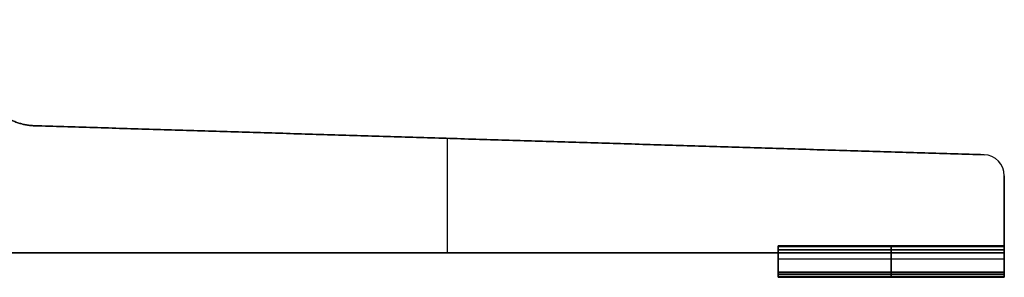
# Model space of a CAD drawing. Header units: millimetres. Extents: x -458 to 459, y -7 to 710.
# Tile 13 of 14: x 45 to 328, y -7 to 67. Entities that reach past the tile are written whole.
import ezdxf

# ---------------------------------------------------------------- set-up
doc = ezdxf.new("R2010")
doc.units = ezdxf.units.MM
doc.header["$MEASUREMENT"] = 0
doc.layers.add('IGES LEVEL 12', color=7, linetype='Continuous')
doc.layers.add('IGES LEVEL 3', color=7, linetype='Continuous')

msp = doc.modelspace()

# ---------------------------------------------------------------- linework, layer by layer
at = {"layer": 'IGES LEVEL 12', "extrusion": (1, 0, 0)}
for centre, start, end in [((1.8, 5.63, 263), 270, 0), ((1.8, 7.29, 263), 0, 68.1986), ((1.8, -7.03, 263), 291.8014, 360), ((1.8, -5.37, 263), 0, 90), ((1.8, 5.63, 328), 270, 0), ((1.8, 7.29, 328), 0, 68.1986), ((1.8, -7.03, 328), 291.8014, 0), ((1.8, -5.37, 328), 0, 90), ((-6.8, 10.23, 263), 90, 180), ((-6.8, 8.13, 263), 180, 270), ((-6.8, -7.87, 263), 90, 180), ((-6.8, -9.97, 263), 180, 270), ((-6.8, 10.23, 328), 90, 180), ((-6.8, 8.13, 328), 180, 270), ((-6.8, -7.87, 328), 90, 180), ((-6.8, -9.97, 328), 180, 270)]:
    msp.add_arc(centre, 0.2, start, end, dxfattribs=at)
at = {"layer": 'IGES LEVEL 12', "color": 253, "extrusion": (1, 0, 0)}
for centre, start, end in [((1.8, -5.37, 263), 0, 90), ((1.8, -7.03, 263), 291.8014, 360), ((1.8, 7.29, 263), 0, 68.1986), ((1.8, 5.63, 263), 270, 0), ((1.8, 5.63, 263), 270, 0), ((1.8, 7.29, 263), 0, 68.1986), ((1.8, -7.03, 263), 291.8014, 360), ((1.8, -5.37, 263), 0, 90), ((1.8, 5.63, 295.5), 270, 0), ((1.8, 7.29, 295.5), 0, 68.1986), ((1.8, -7.03, 295.5), 291.8014, 0), ((1.8, -5.37, 295.5), 0, 90), ((1.8, -5.37, 328), 0, 90), ((1.8, -7.03, 328), 291.8014, 0), ((1.8, 7.29, 328), 0, 68.1986), ((1.8, 5.63, 328), 270, 0), ((1.8, 5.63, 328), 270, 0), ((1.8, 7.29, 328), 0, 68.1986), ((1.8, -7.03, 328), 291.8014, 0), ((1.8, -5.37, 328), 0, 90), ((-6.8, -9.97, 263), 180, 270), ((-6.8, -7.87, 263), 90, 180), ((-6.8, 8.13, 263), 180, 270), ((-6.8, 10.23, 263), 90, 180), ((-6.8, 10.23, 263), 90, 180), ((-6.8, 8.13, 263), 180, 270), ((-6.8, -7.87, 263), 90, 180), ((-6.8, -9.97, 263), 180, 270), ((-6.8, 10.23, 295.5), 90, 180), ((-6.8, 8.13, 295.5), 180, 270), ((-6.8, -7.87, 295.5), 90, 180), ((-6.8, -9.97, 295.5), 180, 270), ((-6.8, -9.97, 328), 180, 270), ((-6.8, -7.87, 328), 90, 180), ((-6.8, 8.13, 328), 180, 270), ((-6.8, 10.23, 328), 90, 180), ((-6.8, 10.23, 328), 90, 180), ((-6.8, 8.13, 328), 180, 270), ((-6.8, -7.87, 328), 90, 180), ((-6.8, -9.97, 328), 180, 270)]:
    msp.add_arc(centre, 0.2, start, end, dxfattribs=at)
at = {"layer": 'IGES LEVEL 12'}
for points in [[(263, 2, 5.63), (295.5, 2, 5.63), (328, 2, 5.63)], [(263, 2, 7.29), (263, 2, 6.46), (263, 2, 5.63)], [(328, 2, 7.29), (295.5, 2, 7.29), (263, 2, 7.29)], [(263, 2, -7.03), (295.5, 2, -7.03), (328, 2, -7.03)], [(263, 2, -5.37), (263, 2, -6.2), (263, 2, -7.03)], [(328, 2, -5.37), (295.5, 2, -5.37), (263, 2, -5.37)], [(263, 1.87, 7.48), (295.5, 1.87, 7.48), (328, 1.87, 7.48)], [(263, -5.5, 10.43), (263, -1.81, 8.95), (263, 1.87, 7.48)], [(263, 1.87, -7.22), (263, -1.81, -8.7), (263, -5.5, -10.17)], [(328, 1.87, -7.22), (295.5, 1.87, -7.22), (263, 1.87, -7.22)], [(263, 1.8, 5.43), (263, 0.9, 5.43), (263, 0, 5.43)], [(328, 1.8, 5.43), (295.5, 1.8, 5.43), (263, 1.8, 5.43)], [(263, 1.8, -5.17), (295.5, 1.8, -5.17), (328, 1.8, -5.17)], [(263, 0, -5.17), (263, 0.9, -5.17), (263, 1.8, -5.17)], [(263, 0, 5.43), (263, 0, 0.13), (263, 0, -5.17)], [(263, 0, 5.43), (295.5, 0, 5.43), (328, 0, 5.43)], [(328, 0, -5.17), (295.5, 0, -5.17), (263, 0, -5.17)], [(328, 2, 5.63), (328, 2, 6.46), (328, 2, 7.29)], [(328, 2, -7.03), (328, 2, -6.2), (328, 2, -5.37)], [(328, 1.87, 7.48), (328, -1.81, 8.95), (328, -5.5, 10.43)], [(328, -5.5, -10.17), (328, -1.81, -8.7), (328, 1.87, -7.22)], [(328, 0, 5.43), (328, 0.9, 5.43), (328, 1.8, 5.43)], [(328, 1.8, -5.17), (328, 0.9, -5.17), (328, 0, -5.17)], [(328, 0, -5.17), (328, 0, 0.13), (328, 0, 5.43)], [(263, -5.5, 10.43), (295.5, -5.5, 10.43), (328, -5.5, 10.43)], [(263, -6.8, 10.43), (263, -6.15, 10.43), (263, -5.5, 10.43)], [(263, -5.5, 7.93), (263, -6.15, 7.93), (263, -6.8, 7.93)], [(263, -5.5, 7.93), (295.5, -5.5, 7.93), (328, -5.5, 7.93)], [(263, -5.5, -7.67), (263, -5.5, 0.13), (263, -5.5, 7.93)], [(263, -5.5, -7.67), (295.5, -5.5, -7.67), (328, -5.5, -7.67)], [(263, -6.8, -7.67), (263, -6.15, -7.67), (263, -5.5, -7.67)], [(263, -5.5, -10.17), (263, -6.15, -10.17), (263, -6.8, -10.17)], [(263, -5.5, -10.17), (295.5, -5.5, -10.17), (328, -5.5, -10.17)], [(328, -5.5, 10.43), (328, -6.15, 10.43), (328, -6.8, 10.43)], [(328, -6.8, 7.93), (328, -6.15, 7.93), (328, -5.5, 7.93)], [(328, -5.5, 7.93), (328, -5.5, 0.13), (328, -5.5, -7.67)], [(328, -5.5, -7.67), (328, -6.15, -7.67), (328, -6.8, -7.67)], [(328, -6.8, -10.17), (328, -6.15, -10.17), (328, -5.5, -10.17)], [(328, -6.8, 10.43), (295.5, -6.8, 10.43), (263, -6.8, 10.43)], [(263, -6.8, 7.93), (295.5, -6.8, 7.93), (328, -6.8, 7.93)], [(328, -6.8, -7.67), (295.5, -6.8, -7.67), (263, -6.8, -7.67)], [(263, -6.8, -10.17), (295.5, -6.8, -10.17), (328, -6.8, -10.17)], [(263, -7, 10.23), (295.5, -7, 10.23), (328, -7, 10.23)], [(263, -7, 8.13), (263, -7, 9.18), (263, -7, 10.23)], [(328, -7, 8.13), (295.5, -7, 8.13), (263, -7, 8.13)], [(263, -7, -7.87), (295.5, -7, -7.87), (328, -7, -7.87)], [(263, -7, -9.97), (263, -7, -8.92), (263, -7, -7.87)], [(328, -7, -9.97), (295.5, -7, -9.97), (263, -7, -9.97)], [(328, -7, 10.23), (328, -7, 9.18), (328, -7, 8.13)], [(328, -7, -7.87), (328, -7, -8.92), (328, -7, -9.97)]]:
    msp.add_open_spline(points, degree=2, dxfattribs=at)
at = {"layer": 'IGES LEVEL 12', "color": 253}
for points in [[(263, 2, -5.37), (263, 2, -6.2), (263, 2, -7.03)], [(263, 2, 7.29), (263, 2, 6.46), (263, 2, 5.63)], [(263, 2, 5.63), (295.5, 2, 5.63), (328, 2, 5.63)], [(263, 2, 5.63), (295.5, 2, 5.63), (328, 2, 5.63)], [(328, 2, 7.29), (295.5, 2, 7.29), (263, 2, 7.29)], [(263, 2, 7.29), (263, 2, 6.46), (263, 2, 5.63)], [(263, 2, 6.46), (295.5, 2, 6.46), (328, 2, 6.46)], [(328, 2, 7.29), (295.5, 2, 7.29), (263, 2, 7.29)], [(263, 2, -7.03), (295.5, 2, -7.03), (328, 2, -7.03)], [(328, 2, -5.37), (295.5, 2, -5.37), (263, 2, -5.37)], [(263, 2, -5.37), (263, 2, -6.2), (263, 2, -7.03)], [(263, 2, -7.03), (295.5, 2, -7.03), (328, 2, -7.03)], [(328, 2, -6.2), (295.5, 2, -6.2), (263, 2, -6.2)], [(328, 2, -5.37), (295.5, 2, -5.37), (263, 2, -5.37)], [(263, 1.97, 7.41), (295.5, 1.97, 7.41), (328, 1.97, 7.41)], [(263, 1.97, -7.15), (295.5, 1.97, -7.15), (328, 1.97, -7.15)], [(263, 1.95, 5.5), (295.5, 1.95, 5.5), (328, 1.95, 5.5)], [(263, 1.94, -5.23), (295.5, 1.94, -5.23), (328, 1.94, -5.23)], [(263, 1.87, -7.22), (263, -1.81, -8.7), (263, -5.5, -10.17)], [(263, -5.5, 10.43), (263, -1.81, 8.95), (263, 1.87, 7.48)], [(263, 1.87, 7.48), (295.5, 1.87, 7.48), (328, 1.87, 7.48)], [(263, -5.5, 10.43), (263, -1.81, 8.95), (263, 1.87, 7.48)], [(263, 1.87, 7.48), (295.5, 1.87, 7.48), (328, 1.87, 7.48)], [(328, 1.87, -7.22), (295.5, 1.87, -7.22), (263, 1.87, -7.22)], [(263, 1.87, -7.22), (263, -1.81, -8.7), (263, -5.5, -10.17)], [(328, 1.87, -7.22), (295.5, 1.87, -7.22), (263, 1.87, -7.22)], [(263, 0, -5.17), (263, 0.9, -5.17), (263, 1.8, -5.17)], [(263, 1.8, 5.43), (263, 0.9, 5.43), (263, 0, 5.43)], [(328, 1.8, 5.43), (295.5, 1.8, 5.43), (263, 1.8, 5.43)], [(263, 1.8, 5.43), (263, 0.9, 5.43), (263, 0, 5.43)], [(328, 1.8, 5.43), (295.5, 1.8, 5.43), (263, 1.8, 5.43)], [(263, 1.8, -5.17), (295.5, 1.8, -5.17), (328, 1.8, -5.17)], [(263, 0, -5.17), (263, 0.9, -5.17), (263, 1.8, -5.17)], [(263, 1.8, -5.17), (295.5, 1.8, -5.17), (328, 1.8, -5.17)], [(263, 0.9, 5.43), (295.5, 0.9, 5.43), (328, 0.9, 5.43)], [(328, 0.9, -5.17), (295.5, 0.9, -5.17), (263, 0.9, -5.17)], [(263, 0, 5.43), (263, 0, 0.13), (263, 0, -5.17)], [(263, -5.5, 0.13), (263, -2.75, 0.13), (263, 0, 0.13)], [(328, 0, 5.43), (295.5, 0, 5.43), (263, 0, 5.43)], [(263, 0, 5.43), (263, 0, 0.13), (263, 0, -5.17)], [(263, 0, -5.17), (295.5, 0, -5.17), (328, 0, -5.17)], [(328, 0, 0.13), (295.5, 0, 0.13), (263, 0, 0.13)], [(263, 0, 5.43), (295.5, 0, 5.43), (328, 0, 5.43)], [(328, 0, -5.17), (295.5, 0, -5.17), (263, 0, -5.17)], [(295.5, 2, 5.63), (295.5, 2, 6.46), (295.5, 2, 7.29)], [(295.5, 2, -7.03), (295.5, 2, -6.2), (295.5, 2, -5.37)], [(295.5, 1.87, 7.48), (295.5, -1.81, 8.95), (295.5, -5.5, 10.43)], [(295.5, -5.5, -10.17), (295.5, -1.81, -8.7), (295.5, 1.87, -7.22)], [(295.5, 0, 5.43), (295.5, 0.9, 5.43), (295.5, 1.8, 5.43)], [(295.5, 1.8, -5.17), (295.5, 0.9, -5.17), (295.5, 0, -5.17)], [(295.5, 0, -5.17), (295.5, 0, 0.13), (295.5, 0, 5.43)], [(328, 2, -5.37), (328, 2, -6.2), (328, 2, -7.03)], [(328, 2, 7.29), (328, 2, 6.46), (328, 2, 5.63)], [(328, 2, 5.63), (328, 2, 6.46), (328, 2, 7.29)], [(328, 2, -7.03), (328, 2, -6.2), (328, 2, -5.37)], [(328, 1.87, -7.22), (328, -1.81, -8.7), (328, -5.5, -10.17)], [(328, -5.5, 10.43), (328, -1.81, 8.95), (328, 1.87, 7.48)], [(328, 1.87, 7.48), (328, -1.81, 8.95), (328, -5.5, 10.43)], [(328, -5.5, -10.17), (328, -1.81, -8.7), (328, 1.87, -7.22)], [(328, 1.8, 5.43), (328, 0.9, 5.43), (328, 0, 5.43)], [(328, 0, -5.17), (328, 0.9, -5.17), (328, 1.8, -5.17)], [(328, 0, 5.43), (328, 0.9, 5.43), (328, 1.8, 5.43)], [(328, 1.8, -5.17), (328, 0.9, -5.17), (328, 0, -5.17)], [(328, 0, 5.43), (328, 0, 0.13), (328, 0, -5.17)], [(328, -5.5, 0.13), (328, -2.75, 0.13), (328, 0, 0.13)], [(328, 0, -5.17), (328, 0, 0.13), (328, 0, 5.43)], [(328, -1.81, 8.95), (295.5, -1.81, 8.95), (263, -1.81, 8.95)], [(328, -1.81, -8.7), (295.5, -1.81, -8.7), (263, -1.81, -8.7)], [(263, -2.5, -8.97), (263, -2.5, 0.13), (263, -2.5, 9.23)], [(328, -2.5, -8.97), (328, -2.5, 0.13), (328, -2.5, 9.23)], [(263, -5.5, -10.17), (263, -6.15, -10.17), (263, -6.8, -10.17)], [(263, -6.8, -7.67), (263, -6.15, -7.67), (263, -5.5, -7.67)], [(263, -5.5, -7.67), (263, -5.5, 0.13), (263, -5.5, 7.93)], [(263, -5.5, 7.93), (263, -6.15, 7.93), (263, -6.8, 7.93)], [(263, -6.8, 10.43), (263, -6.15, 10.43), (263, -5.5, 10.43)], [(328, -5.5, 10.43), (295.5, -5.5, 10.43), (263, -5.5, 10.43)], [(263, -6.8, 10.43), (263, -6.15, 10.43), (263, -5.5, 10.43)], [(263, -5.5, 10.43), (295.5, -5.5, 10.43), (328, -5.5, 10.43)], [(328, -5.5, 7.93), (295.5, -5.5, 7.93), (263, -5.5, 7.93)], [(263, -5.5, 7.93), (263, -6.15, 7.93), (263, -6.8, 7.93)], [(328, -5.5, -7.67), (295.5, -5.5, -7.67), (263, -5.5, -7.67)], [(263, -5.5, -7.67), (263, -5.5, 0.13), (263, -5.5, 7.93)], [(263, -5.5, 7.93), (295.5, -5.5, 7.93), (328, -5.5, 7.93)], [(328, -5.5, 0.13), (295.5, -5.5, 0.13), (263, -5.5, 0.13)], [(263, -6.8, -7.67), (263, -6.15, -7.67), (263, -5.5, -7.67)], [(263, -5.5, -7.67), (295.5, -5.5, -7.67), (328, -5.5, -7.67)], [(328, -5.5, -10.17), (295.5, -5.5, -10.17), (263, -5.5, -10.17)], [(263, -5.5, -10.17), (263, -6.15, -10.17), (263, -6.8, -10.17)], [(263, -5.5, -10.17), (295.5, -5.5, -10.17), (328, -5.5, -10.17)], [(295.5, -6.8, 10.43), (295.5, -6.15, 10.43), (295.5, -5.5, 10.43)], [(295.5, -6.8, 7.93), (295.5, -6.15, 7.93), (295.5, -5.5, 7.93)], [(295.5, -5.5, 7.93), (295.5, -5.5, 0.13), (295.5, -5.5, -7.67)], [(295.5, -5.5, -7.67), (295.5, -6.15, -7.67), (295.5, -6.8, -7.67)], [(295.5, -6.8, -10.17), (295.5, -6.15, -10.17), (295.5, -5.5, -10.17)], [(328, -5.5, -10.17), (328, -6.15, -10.17), (328, -6.8, -10.17)], [(328, -6.8, -7.67), (328, -6.15, -7.67), (328, -5.5, -7.67)], [(328, -5.5, -7.67), (328, -5.5, 0.13), (328, -5.5, 7.93)], [(328, -5.5, 7.93), (328, -6.15, 7.93), (328, -6.8, 7.93)], [(328, -6.8, 10.43), (328, -6.15, 10.43), (328, -5.5, 10.43)], [(328, -5.5, 10.43), (328, -6.15, 10.43), (328, -6.8, 10.43)], [(328, -6.8, 7.93), (328, -6.15, 7.93), (328, -5.5, 7.93)], [(328, -5.5, 7.93), (328, -5.5, 0.13), (328, -5.5, -7.67)], [(328, -5.5, -7.67), (328, -6.15, -7.67), (328, -6.8, -7.67)], [(328, -6.8, -10.17), (328, -6.15, -10.17), (328, -5.5, -10.17)], [(328, -6.15, 10.43), (295.5, -6.15, 10.43), (263, -6.15, 10.43)], [(263, -6.15, 7.93), (295.5, -6.15, 7.93), (328, -6.15, 7.93)], [(328, -6.15, -7.67), (295.5, -6.15, -7.67), (263, -6.15, -7.67)], [(328, -6.15, -10.17), (295.5, -6.15, -10.17), (263, -6.15, -10.17)], [(328, -6.8, 10.43), (295.5, -6.8, 10.43), (263, -6.8, 10.43)], [(328, -6.8, 10.43), (295.5, -6.8, 10.43), (263, -6.8, 10.43)], [(263, -6.8, 7.93), (295.5, -6.8, 7.93), (328, -6.8, 7.93)], [(263, -6.8, 7.93), (295.5, -6.8, 7.93), (328, -6.8, 7.93)], [(328, -6.8, -7.67), (295.5, -6.8, -7.67), (263, -6.8, -7.67)], [(328, -6.8, -7.67), (295.5, -6.8, -7.67), (263, -6.8, -7.67)], [(263, -6.8, -10.17), (295.5, -6.8, -10.17), (328, -6.8, -10.17)], [(263, -6.8, -10.17), (295.5, -6.8, -10.17), (328, -6.8, -10.17)], [(263, -6.94, 10.37), (295.5, -6.94, 10.37), (328, -6.94, 10.37)], [(263, -6.94, -7.73), (295.5, -6.94, -7.73), (328, -6.94, -7.73)], [(263, -6.95, 8), (295.5, -6.95, 8), (328, -6.95, 8)], [(263, -6.95, -10.1), (295.5, -6.95, -10.1), (328, -6.95, -10.1)], [(263, -7, -9.97), (263, -7, -8.92), (263, -7, -7.87)], [(263, -7, 8.13), (263, -7, 9.18), (263, -7, 10.23)], [(263, -7, 10.23), (295.5, -7, 10.23), (328, -7, 10.23)], [(328, -7, 8.13), (295.5, -7, 8.13), (263, -7, 8.13)], [(263, -7, 8.13), (263, -7, 9.18), (263, -7, 10.23)], [(263, -7, 10.23), (295.5, -7, 10.23), (328, -7, 10.23)], [(328, -7, 9.18), (295.5, -7, 9.18), (263, -7, 9.18)], [(328, -7, 8.13), (295.5, -7, 8.13), (263, -7, 8.13)], [(263, -7, -7.87), (295.5, -7, -7.87), (328, -7, -7.87)], [(328, -7, -9.97), (295.5, -7, -9.97), (263, -7, -9.97)], [(263, -7, -9.97), (263, -7, -8.92), (263, -7, -7.87)], [(263, -7, -7.87), (295.5, -7, -7.87), (328, -7, -7.87)], [(328, -7, -8.92), (295.5, -7, -8.92), (263, -7, -8.92)], [(328, -7, -9.97), (295.5, -7, -9.97), (263, -7, -9.97)], [(295.5, -7, 8.13), (295.5, -7, 9.18), (295.5, -7, 10.23)], [(295.5, -7, -7.87), (295.5, -7, -8.92), (295.5, -7, -9.97)], [(328, -7, -9.97), (328, -7, -8.92), (328, -7, -7.87)], [(328, -7, 8.13), (328, -7, 9.18), (328, -7, 10.23)], [(328, -7, 10.23), (328, -7, 9.18), (328, -7, 8.13)], [(328, -7, -7.87), (328, -7, -8.92), (328, -7, -9.97)]]:
    msp.add_open_spline(points, degree=2, dxfattribs=at)
at = {"layer": 'IGES LEVEL 3'}
for centre, start in [((322, 22.18, -5), 360), ((322, 22.18, 5), 0)]:
    msp.add_arc(centre, 6, start, 88.25, dxfattribs=at)
at = {"layer": 'IGES LEVEL 3', "color": 253}
for centre, start in [((322, 22.18, 5), 0), ((322, 22.18, -5), 360), ((322, 22.18, 5), 0), ((322, 22.18, -5), 360), ((322, 22.18), 0)]:
    msp.add_arc(centre, 6, start, 88.25, dxfattribs=at)
at = {"layer": 'IGES LEVEL 3'}
for points in [[(49.22, 36.52, 5), (36.41, 36.91, 5), (27.64, 49.49, 5), (28, 66.96, 5)], [(28, 66.96, -5), (27.64, 49.49, -5), (36.41, 36.91, -5), (49.22, 36.52, -5)]]:
    msp.add_rational_spline(points, [1, 0.806454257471, 0.806454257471, 1], degree=3, dxfattribs=at)
at = {"layer": 'IGES LEVEL 3', "color": 253}
for points in [[(28, 66.96, 5), (27.64, 49.49, 5), (36.41, 36.91, 5), (49.22, 36.52, 5)], [(28, 66.96, -5), (27.64, 49.49, -5), (36.41, 36.91, -5), (49.22, 36.52, -5)], [(28, 66.96, -5), (27.64, 49.49, -5), (36.41, 36.91, -5), (49.22, 36.52, -5)], [(49.22, 36.52, 5), (36.41, 36.91, 5), (27.64, 49.49, 5), (28, 66.96, 5)], [(28, 66.96), (27.64, 49.49), (36.41, 36.91), (49.22, 36.52)]]:
    msp.add_rational_spline(points, [1, 0.806454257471, 0.806454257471, 1], degree=3, dxfattribs=at)
at = {"layer": 'IGES LEVEL 3'}
for points in [[(322.18, 28.18, 5), (185.7, 32.35, 5), (49.22, 36.52, 5)], [(49.22, 36.52, -5), (185.7, 32.35, -5), (322.18, 28.18, -5)], [(49.22, 36.52, -5), (49.22, 36.52), (49.22, 36.52, 5)], [(322.18, 28.18, -5), (322.18, 28.18), (322.18, 28.18, 5)], [(328, 0, 5), (328, 11.09, 5), (328, 22.18, 5)], [(328, 22.18, -5), (328, 11.09, -5), (328, 0, -5)], [(328, 22.18, 5), (328, 22.18), (328, 22.18, -5)], [(38, 0, 5), (183, 0, 5), (328, 0, 5)], [(328, 0, -5), (183, 0, -5), (38, 0, -5)], [(328, 0, -5), (328, 0), (328, 0, 5)]]:
    msp.add_open_spline(points, degree=2, dxfattribs=at)
at = {"layer": 'IGES LEVEL 3', "color": 253}
for points in [[(49.22, 36.52, 5), (185.7, 32.35, 5), (322.18, 28.18, 5)], [(49.22, 36.52, -5), (185.7, 32.35, -5), (322.18, 28.18, -5)], [(322.18, 28.18, 5), (185.7, 32.35, 5), (49.22, 36.52, 5)], [(49.22, 36.52, 5), (49.22, 36.52), (49.22, 36.52, -5)], [(49.22, 36.52, -5), (185.7, 32.35, -5), (322.18, 28.18, -5)], [(322.18, 28.18), (185.7, 32.35), (49.22, 36.52)], [(49.22, 36.52, -5), (49.22, 36.52), (49.22, 36.52, 5)], [(168, 0, 5), (168, 16.44, 5), (168, 32.89, 5)], [(168, 0, -5), (168, 16.44, -5), (168, 32.89, -5)], [(185.7, 32.35, 5), (185.7, 32.35), (185.7, 32.35, -5)], [(322.18, 28.18, -5), (322.18, 28.18), (322.18, 28.18, 5)], [(322.18, 28.18, -5), (322.18, 28.18), (322.18, 28.18, 5)], [(325.89, 26.75, -5), (325.89, 26.75), (325.89, 26.75, 5)], [(328, 22.18, 5), (328, 11.09, 5), (328, 0, 5)], [(328, 22.18, -5), (328, 11.09, -5), (328, 0, -5)], [(328, 0, 5), (328, 11.09, 5), (328, 22.18, 5)], [(328, 22.18, 5), (328, 22.18), (328, 22.18, -5)], [(328, 22.18, -5), (328, 11.09, -5), (328, 0, -5)], [(328, 0), (328, 11.09), (328, 22.18)], [(328, 22.18, 5), (328, 22.18), (328, 22.18, -5)], [(328, 11.09, -5), (328, 11.09), (328, 11.09, 5)], [(328, 0, 5), (183, 0, 5), (38, 0, 5)], [(328, 0, -5), (183, 0, -5), (38, 0, -5)], [(328, 0, -5), (183, 0, -5), (38, 0, -5)], [(38, 0, 5), (183, 0, 5), (328, 0, 5)], [(328, 0), (183, 0), (38, 0)], [(183, 0, 5), (183, 0), (183, 0, -5)], [(328, 0, 5), (328, 0), (328, 0, -5)], [(328, 0, -5), (328, 0), (328, 0, 5)]]:
    msp.add_open_spline(points, degree=2, dxfattribs=at)

doc.saveas('drawing.dxf')
